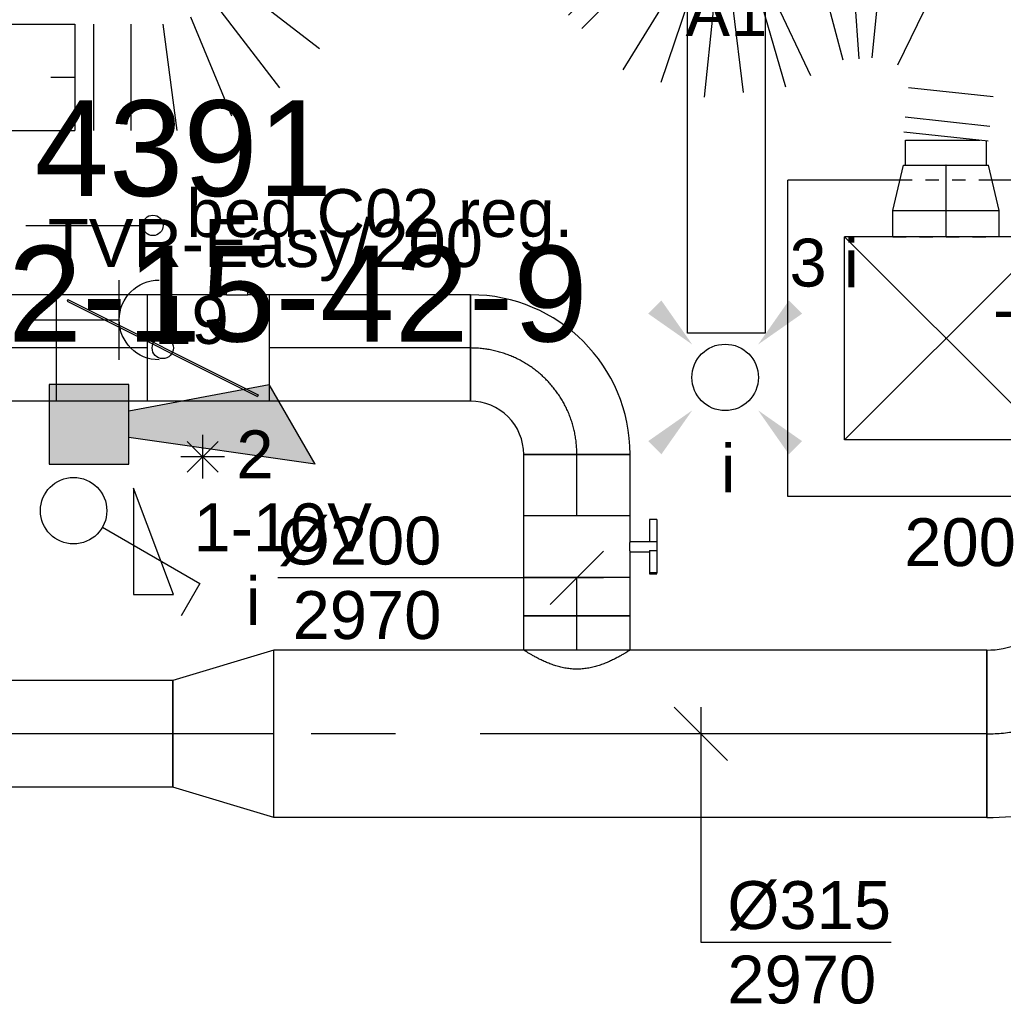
# Model space of a CAD drawing. Extents: x -238422 to 258194, y -34825 to 126331.
# Tile 202 of 239: x 35607 to 37456, y 21203 to 23054. Entities that reach past the tile are written whole.
import ezdxf
from ezdxf.enums import TextEntityAlignment as Align

# ---------------------------------------------------------------- set-up
doc = ezdxf.new("R2010")
doc.units = 0
doc.header["$LTSCALE"] = 50
doc.linetypes.add('CENTER2', pattern=[28.575000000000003, 19.05, -3.175, 3.175, -3.175])
doc.linetypes.add('STREEPJES', pattern=[0.1, 0.05, -0.05])
doc.layers.get('0').update_dxf_attribs({"linetype": 'CONTINUOUS'})
for name, color, linetype in [('brandmeldserienummers', 1, 'CONTINUOUS'), ('EL6222--', 3, 'CONTINUOUS'), ('EL6311--', 3, 'CONTINUOUS'), ('EL6511--', 3, 'CONTINUOUS'), ('WL570---_RETOUR', 112, 'CONTINUOUS'), ('WL570---_RETOUR_HL', 8, 'CONTINUOUS'), ('WL570---_TOEVOER', 3, 'CONTINUOUS'), ('WL570---_TOEVOER_HL', 8, 'CONTINUOUS'), ('WL570---_TOEVOER_RST', 2, 'CONTINUOUS'), ('WL570---_TOEVOER_RST_HL', 1, 'CONTINUOUS'), ('WM570---_RETOUR', 1, 'CONTINUOUS'), ('WM570---_RETOUR_PR', 1, 'CONTINUOUS'), ('WM570---_TOEVOER_PR', 1, 'CONTINUOUS'), ('WM570---_TOEVOER_RST_PR', 1, 'CONTINUOUS')]:
    doc.layers.add(name, color=color, linetype=linetype)
doc.styles.add('BURO-018', font='ARIAL.TTF', dxfattribs={"height": 90})

# ---------------------------------------------------------------- blocks, each defined once
blk = doc.blocks.new('E00411')
at = {"color": 0, "linetype": 'Continuous'}
blk.add_circle((0, 0), 1.25, dxfattribs=at)
for points in [[(-2.891705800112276, 2.395768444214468), (-2.395768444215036, 2.891705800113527), (-1.237436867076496, 1.237436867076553)], [(2.395768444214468, 2.891705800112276), (2.891705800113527, 2.395768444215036), (1.237436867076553, 1.237436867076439)], [(-2.395768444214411, -2.891705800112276), (-2.89170580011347, -2.395768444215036), (-1.237436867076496, -1.237436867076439)], [(2.89170580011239, -2.395768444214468), (2.395768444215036, -2.891705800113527), (1.237436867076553, -1.237436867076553)]]:
    blk.add_solid(points, dxfattribs=at)
at = {"color": 0, "linetype": 'Continuous', "style": 'BURO-018'}
for tag, height, p in [('E_SLET1', 1.8, (-2.842e-13, 4.641705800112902)), ('E_GROEP', 1.799999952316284, (0, 0)), ('E_GKAST', 1.799999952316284, (0, 0))]:
    blk.add_attdef(tag, text='', height=height, dxfattribs=at).set_placement(p, align=Align.MIDDLE)
at = {"color": 0, "linetype": 'Continuous', "style": 'BURO-018', "flags": 1}
for tag in ['E_MATCODE', 'E_SGROEP']:
    blk.add_attdef(tag, text='', height=1.799999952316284, dxfattribs=at).set_placement((0, 0), align=Align.MIDDLE)
blk = doc.blocks.new('E001611207146')
at = {"color": 0}
for p, q in [((-12.07, -1.46), (-12.07, 1.46)), ((-12.07, 1.46), (12.07, 1.46)), ((12.07, 1.46), (12.07, -1.46)), ((12.07, -1.46), (-12.07, -1.46))]:
    blk.add_line(p, q, dxfattribs=at)
at = {"color": 0, "linetype": 'Continuous', "style": 'BURO-018'}
for tag, p in [('E_GKAST', (0, 8)), ('E_GROEP', (0, 5)), ('E_SGROEP', (4.5, 5)), ('E_ARMCODE', (0, 0)), ('E_SLET', (4.5, -3))]:
    blk.add_attdef(tag, text='', height=1.8, dxfattribs=at).set_placement(p, align=Align.MIDDLE)
blk = doc.blocks.new('111304')
at = {"color": 0, "linetype": 'Continuous'}
for p, q in [((-1.5, 4.5), (1.5, 4.5)), ((0, 1), (0, 4.5))]:
    blk.add_line(p, q, dxfattribs=at)
blk.add_arc((0, 6), 1.5, 180, 0, dxfattribs=at)
at = {"color": 0, "linetype": 'Continuous', "style": 'BURO-018'}
for tag, p in [('E_GKAST', (0, 11.5)), ('E_GROEP', (0, 8.5)), ('E_SGROEP', (4.5, 8.5))]:
    blk.add_attdef(tag, text='', height=1.8, dxfattribs=at).set_placement(p, align=Align.MIDDLE)
at = {"color": 0, "linetype": 'Continuous', "style": 'BURO-018', "flags": 1}
for tag, height, p in [('E_VERMCODE', 1.8, (13, 8.5)), ('E_MATCODE', 1.799999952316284, (0, 0))]:
    blk.add_attdef(tag, text='', height=height, dxfattribs=at).set_placement(p, align=Align.MIDDLE)
blk = doc.blocks.new('*U230')
at = {"color": 0, "ltscale": 10}
for p, q in [((-100.0000000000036, 200, -2970.000000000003), (99.99999999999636, 200, -2970.000000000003)), ((-200.0000000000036, -100, -2970.000000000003), (-200.0000000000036, 100, -2970.000000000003))]:
    blk.add_line(p, q, dxfattribs=at)
for centre, radius, start in [((-200, 200, -2970.000000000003), 100, 269.999999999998), ((-200.0000000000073, 200, -2970.000000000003), 300, 270.0000000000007)]:
    blk.add_arc(centre, radius, start, 0, dxfattribs=at)
at = {"layer": 'WL570---_TOEVOER_HL', "linetype": 'CENTER2'}
blk.add_arc((-200.0000000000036, 200, -2970.000000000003), 200, 270, 0, dxfattribs=at)
at = {"layer": 'WM570---_TOEVOER_PR', "color": 1, "style": 'BURO-018'}
blk.add_attdef('POSNR', text='', height=90, dxfattribs=at).set_placement((0, 0), align=Align.MIDDLE)
blk = doc.blocks.new('*U231')
at = {"color": 0, "ltscale": 10}
for p, q in [((7.275957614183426e-12, 100, -2970.000000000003), (378.3751616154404, 99.99999999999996, -2970.000000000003)), ((7.275957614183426e-12, -100, -2970.000000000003), (7.300450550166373e-12, 100, -2970.000000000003)), ((7.275957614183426e-12, -100, -2970.000000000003), (378.3751616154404, -100, -2970.000000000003))]:
    blk.add_line(p, q, dxfattribs=at)
at = {"layer": 'WL570---_RETOUR_HL', "linetype": 'CENTER2'}
blk.add_line((7.275957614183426e-12, 0, -2970.000000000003), (378.3751616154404, -4.633759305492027e-14, -2970.000000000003), dxfattribs=at)
at = {"layer": 'WM570---_RETOUR_PR', "color": 1, "style": 'BURO-018'}
blk.add_attdef('POSNR', text='', height=90, dxfattribs=at).set_placement((0, 0), align=Align.MIDDLE)
blk = doc.blocks.new('*U232')
at = {"color": 0, "ltscale": 10}
for p, q in [((-3.637978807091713e-12, 100, -2970.000000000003), (64.0999999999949, 99.99999999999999, -2970.000000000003)), ((64.0999999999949, 100, -2970.000000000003), (64.09999999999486, -100, -2970.000000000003)), ((-3.637978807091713e-12, -100, -2970.000000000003), (64.0999999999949, -100, -2970.000000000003))]:
    blk.add_line(p, q, dxfattribs=at)
blk.add_spline([(-0.3252574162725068, -99.48693233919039, -2970.000000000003), (-1.291680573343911, -97.95299412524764, -2970.000000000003), (-2.871195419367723, -95.41392564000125, -2970.000000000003), (-5.01693669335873, -91.89578116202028, -2970.000000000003), (-7.663188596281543, -87.43466161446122, -2970.000000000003), (-10.72542364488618, -82.07634412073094, -2970.000000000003), (-14.10059662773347, -75.8758122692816, -2970.000000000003), (-17.66794303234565, -68.89669190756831, -2970.000000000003), (-21.29064885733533, -61.2105982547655, -2970.000000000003), (-24.81888136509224, -52.8964010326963, -2970.000000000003), (-28.09474474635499, -44.03941515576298, -2970.000000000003), (-30.95965312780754, -34.7305252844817, -2970.000000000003), (-33.26426874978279, -25.06525322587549, -2970.000000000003), (-34.88045132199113, -15.14277775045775, -2970.000000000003), (-35.71369788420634, -5.064916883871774, -2970.000000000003), (-35.71369788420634, 5.064916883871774, -2970.000000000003), (-34.88045132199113, 15.14277775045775, -2970.000000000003), (-33.26426874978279, 25.06525322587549, -2970.000000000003), (-30.95965312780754, 34.7305252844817, -2970.000000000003), (-28.09474474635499, 44.03941515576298, -2970.000000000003), (-24.81888136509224, 52.8964010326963, -2970.000000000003), (-21.29064885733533, 61.2105982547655, -2970.000000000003), (-17.66794303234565, 68.89669190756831, -2970.000000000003), (-14.10059662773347, 75.8758122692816, -2970.000000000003), (-10.72542364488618, 82.07634412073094, -2970.000000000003), (-7.663188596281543, 87.43466161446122, -2970.000000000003), (-5.01693669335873, 91.89578116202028, -2970.000000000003), (-2.871195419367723, 95.41392564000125, -2970.000000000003), (-1.291680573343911, 97.95299412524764, -2970.000000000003), (-0.3252574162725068, 99.48693233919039, -2970.000000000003), (-3.637978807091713e-12, 100, -2970.000000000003)], degree=3, dxfattribs=at)
at = {"layer": 'WL570---_RETOUR_HL', "linetype": 'CENTER2'}
blk.add_line((-3.637978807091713e-12, 0, -2970.000000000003), (64.0999999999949, -1.177497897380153e-14, -2970.000000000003), dxfattribs=at)
at = {"layer": 'WM570---_RETOUR_PR', "color": 1, "style": 'BURO-018'}
blk.add_attdef('POSNR', text='', height=90, dxfattribs=at).set_placement((0, 0), align=Align.MIDDLE)
blk = doc.blocks.new('*U233')
at = {"color": 2, "ltscale": 10}
for p, q in [((-199.9999999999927, 100, -2970), (200.0000000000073, 99.99999999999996, -2970)), ((-199.9999999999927, -100, -2970), (-199.9999999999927, 100, -2970)), ((200.0000000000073, 100, -2970), (200.0000000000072, -100, -2970)), ((-179.6307941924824, 87.95200711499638, -2970), (-178.1400822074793, 90.93343108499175, -2970)), ((178.1400822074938, -90.93343108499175, -2970), (-179.6307941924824, 87.95200711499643, -2970)), ((179.6307941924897, -87.95200711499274, -2970), (-178.1400822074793, 90.93343108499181, -2970)), ((178.1400822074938, -90.93343108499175, -2970), (179.6307941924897, -87.95200711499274, -2970)), ((-199.9999999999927, -100, -2970), (-159.9999999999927, -100, -2970)), ((-159.9999999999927, -99.49874371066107, -2970), (-119.9999999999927, -99.49874371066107, -2970)), ((-159.9999999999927, -99.49874371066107, -2970), (-159.9999999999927, -120, -2970)), ((-119.9999999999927, -99.49874371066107, -2970), (-119.9999999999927, -120, -2970)), ((-119.9999999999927, -100, -2970), (200.0000000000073, -100, -2970)), ((-159.9999999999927, -120, -2970), (-119.9999999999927, -120, -2970))]:
    blk.add_line(p, q, dxfattribs=at)
blk.add_circle((7.275957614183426e-12, 0, -2970), 20, dxfattribs=at)
at = {"layer": 'WM570---_TOEVOER_PR', "color": 1, "style": 'BURO-018'}
blk.add_attdef('POSNR', text='', height=90, dxfattribs=at).set_placement((0, 0), align=Align.MIDDLE)
blk = doc.blocks.new('*U236')
at = {"color": 0, "ltscale": 10}
for p, q in [((7.275957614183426e-12, 100, -2970.000000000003), (1089.661213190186, 99.99999999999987, -2970.000000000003)), ((7.275957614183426e-12, -100, -2970.000000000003), (7.300450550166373e-12, 100, -2970.000000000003)), ((1089.661213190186, 100, -2970.000000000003), (1089.661213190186, -100, -2970.000000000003)), ((7.275957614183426e-12, -100, -2970.000000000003), (1089.661213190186, -100.0000000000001, -2970.000000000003))]:
    blk.add_line(p, q, dxfattribs=at)
at = {"layer": 'WL570---_RETOUR_HL', "linetype": 'CENTER2'}
blk.add_line((7.275957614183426e-12, 0, -2970.000000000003), (1089.661213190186, -1.334450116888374e-13, -2970.000000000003), dxfattribs=at)
at = {"layer": 'WM570---_RETOUR_PR', "color": 1, "style": 'BURO-018'}
blk.add_attdef('POSNR', text='', height=90, dxfattribs=at).set_placement((0, 0), align=Align.MIDDLE)
blk = doc.blocks.new('*U237')
at = {"color": 0, "ltscale": 10}
for p, q in [((7.275957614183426e-12, 157.5, -2970.000000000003), (190.0000000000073, 99.99999999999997, -2970.000000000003)), ((7.275957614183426e-12, 157.5, -2970.000000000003), (7.237381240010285e-12, -157.5, -2970.000000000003)), ((190.0000000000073, 100, -2970.000000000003), (190.0000000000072, -100, -2970.000000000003)), ((7.275957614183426e-12, -157.5, -2970.000000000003), (190.0000000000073, -100, -2970.000000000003))]:
    blk.add_line(p, q, dxfattribs=at)
at = {"layer": 'WL570---_RETOUR_HL', "linetype": 'CENTER2'}
blk.add_line((7.275957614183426e-12, 0, -2970.000000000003), (190.0000000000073, -2.326828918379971e-14, -2970.000000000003), dxfattribs=at)
for centre in [(7.275957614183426e-12, 0, -2970.000000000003), (190.0000000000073, 0, -2970.000000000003)]:
    blk.add_circle(centre, 0.075, dxfattribs=at)
at = {"layer": 'WM570---_RETOUR_PR', "color": 1, "style": 'BURO-018'}
blk.add_attdef('POSNR', text='', height=90, dxfattribs=at).set_placement((0, 0), align=Align.MIDDLE)
blk = doc.blocks.new('*U238')
at = {"color": 8, "linetype": 'STREEPJES', "ltscale": 10}
blk.add_line((337.4901950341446, 518.1757311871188, -2970.000000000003), (537.4901950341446, 518.1757311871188, -2970.000000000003), dxfattribs=at)
at = {"color": 0, "ltscale": 10}
for p, q in [((338.4002108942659, 375.1717090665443, -2970.000000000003), (338.4138204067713, 374.4462580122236, -2970.000000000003)), ((340.003359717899, 273.6695004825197, -2970.000000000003), (540.003359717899, 247.3390009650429, -2970.000000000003)), ((512.7440207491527, 145.605762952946, -2970.000000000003), (326.3736902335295, 222.8028814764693, -2970.000000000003)), ((300.0431907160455, 177.197118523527, -2970.000000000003), (460.0830217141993, 54.3942370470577, -2970.000000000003)), ((385.6091226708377, -20.07966199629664, -2970.000000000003), (262.8062411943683, 139.9601690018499, -2970.000000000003)), ((217.2004782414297, 113.6296694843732, -2970.000000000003), (294.3975967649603, -72.74066103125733, -2970.000000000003)), ((0, 100, -2970.000000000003), (0, -100, -2970.000000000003)), ((35.00083992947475, 100, -2970.000000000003), (35.00083992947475, -100, -2970.000000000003)), ((105.0025197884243, 100, -2970.000000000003), (105.0025197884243, -100, -2970.000000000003)), ((192.6643587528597, -100, -2970.000000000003), (166.3338592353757, 100, -2970.000000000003))]:
    blk.add_line(p, q, dxfattribs=at)
at = {"color": 0, "ltscale": 10, "extrusion": (0, 0, -0.9999999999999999)}
for centre, major_axis, ratio, start_param, end_param in [((437.4901950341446, 494.6087423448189, -2970.000000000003), (99.99999710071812, 0.1756369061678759), 0.1371441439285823, 3.141351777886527, 6.28294443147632), ((439.2732094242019, 340.0128396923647, -2970.000000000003), (-99.9709389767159, -2.410676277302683), 0.88676004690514, 0, 3.141592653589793)]:
    blk.add_ellipse(centre, major_axis=major_axis, ratio=ratio, start_param=start_param, end_param=end_param, dxfattribs=at)
at = {"color": 0, "ltscale": 10}
for centre, major_axis, ratio, start_param, end_param in [((437.6496506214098, 449.2153524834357, -2970.000000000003), (-99.99862749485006, -0.5566856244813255), 0.4013031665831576, 3.14076831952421, 6.282360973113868), ((438.3889137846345, 376.6846509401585, -2970.000000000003), (-99.98286865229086, -1.875685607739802), 0.823378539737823, 3.145998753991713, 6.278779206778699)]:
    blk.add_ellipse(centre, major_axis=major_axis, ratio=ratio, start_param=start_param, end_param=end_param, dxfattribs=at)
at = {"color": 0, "ltscale": 10, "extrusion": (0, 0, -1)}
blk.add_ellipse((437.9567848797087, 408.9151714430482, -2970.000000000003), major_axis=(99.99472227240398, 1.051366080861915), ratio=0.635822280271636, start_param=3.139753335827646, end_param=6.281345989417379, dxfattribs=at)
at = {"layer": 'WM570---_RETOUR_PR', "color": 1, "style": 'BURO-018'}
blk.add_attdef('POSNR', text='', height=90, dxfattribs=at).set_placement((0, 0), align=Align.MIDDLE)
blk = doc.blocks.new('*U239')
at = {"color": 0, "ltscale": 10}
for p, q in [((7.275957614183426e-12, 100, -2970.000000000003), (603.0934132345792, 99.99999999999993, -2970.000000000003)), ((7.275957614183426e-12, -12.72161017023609, -2970.000000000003), (7.289762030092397e-12, 100, -2970.000000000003)), ((1103.093413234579, 100, -2970.000000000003), (1208.394282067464, 99.99999999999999, -2970.000000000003)), ((1208.394282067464, 100, -2970.000000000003), (1208.394282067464, -100, -2970.000000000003)), ((7.275957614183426e-12, -100, -2970.000000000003), (7.286189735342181e-12, -16.44839013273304, -2970.000000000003)), ((7.275957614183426e-12, -100, -2970.000000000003), (603.0934132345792, -100.0000000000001, -2970.000000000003)), ((1103.093413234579, -100, -2970.000000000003), (1208.394282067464, -100, -2970.000000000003))]:
    blk.add_line(p, q, dxfattribs=at)
at = {"color": 8, "linetype": 'STREEPJES', "ltscale": 10}
blk.add_line((7.275957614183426e-12, -16.44839013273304, -2970.000000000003), (7.276414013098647e-12, -12.72161017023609, -2970.000000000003), dxfattribs=at)
at = {"layer": 'WL570---_RETOUR_HL', "linetype": 'CENTER2'}
blk.add_line((7.275957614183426e-12, 0, -2970.000000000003), (1208.394282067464, -1.479856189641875e-13, -2970.000000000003), dxfattribs=at)
at = {"layer": 'WM570---_RETOUR_PR', "color": 1, "style": 'BURO-018'}
blk.add_attdef('POSNR', text='', height=90, dxfattribs=at).set_placement((0, 0), align=Align.MIDDLE)
blk = doc.blocks.new('*U242')
at = {"color": 0, "ltscale": 10}
for p, q in [((0, 100, -2970.000000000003), (1156.411074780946, 100, -2970.000000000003)), ((0, -100, -2970.000000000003), (0, 100, -2970.000000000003)), ((1156.411074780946, 100, -2970.000000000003), (1156.411074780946, -100, -2970.000000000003)), ((0, -100, -2970.000000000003), (1156.411074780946, -100, -2970.000000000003))]:
    blk.add_line(p, q, dxfattribs=at)
at = {"layer": 'WL570---_RETOUR_HL', "linetype": 'CENTER2'}
blk.add_line((0, 0, -2970.000000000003), (1156.411074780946, 0, -2970.000000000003), dxfattribs=at)
at = {"layer": 'WM570---_RETOUR_PR', "color": 1, "style": 'BURO-018'}
blk.add_attdef('POSNR', text='', height=90, dxfattribs=at).set_placement((0, 0), align=Align.MIDDLE)
blk = doc.blocks.new('*U1224')
at = {"color": 0, "ltscale": 10}
for p, q in [((-3.637978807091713e-12, 100, -2970.000000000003), (72.25206939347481, 99.99999999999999, -2970.000000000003)), ((-3.637978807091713e-12, -100, -2970.000000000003), (-3.601239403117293e-12, 100, -2970.000000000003)), ((-3.637978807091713e-12, -100, -2970.000000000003), (72.25206939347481, -100, -2970.000000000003))]:
    blk.add_line(p, q, dxfattribs=at)
at = {"layer": 'WL570---_RETOUR_HL', "linetype": 'CENTER2'}
blk.add_line((-3.637978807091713e-12, 0, -2970.000000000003), (72.25206939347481, -1.327248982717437e-14, -2970.000000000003), dxfattribs=at)
at = {"layer": 'WM570---_RETOUR_PR', "color": 1, "style": 'BURO-018'}
blk.add_attdef('POSNR', text='', height=90, dxfattribs=at).set_placement((0, 0), align=Align.MIDDLE)
blk = doc.blocks.new('*U1225')
at = {"layer": 'WM570---_RETOUR', "color": 0, "ltscale": 10}
for p, q in [((-49.99999999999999, -49.99999999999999), (49.99999999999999, 49.99999999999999)), ((50, -6.123233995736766e-15), (-562.2014276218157, 6.88498178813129e-14))]:
    blk.add_line(p, q, dxfattribs=at)
at = {"layer": 'WM570---_RETOUR', "color": 0, "style": 'BURO-018'}
for s, p in [('%%c200', (-562.2014276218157, 25.00000000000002)), ('2970', (-534.3296677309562, -115))]:
    blk.add_text(s, height=90, dxfattribs=at).set_placement(p)
blk = doc.blocks.new('*U1226')
at = {"color": 2, "ltscale": 10}
for p, q in [((-58.20000000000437, 100, -2970), (58.19999999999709, 99.99999999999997, -2970)), ((-58.20000000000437, -100, -2970), (-58.20000000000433, 100, -2970)), ((58.19999999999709, 100, -2970), (58.19999999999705, -100, -2970)), ((-58.20000000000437, -100, -2970), (-9.700000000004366, -100, -2970)), ((-9.700000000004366, -100, -2970), (-9.700000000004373, -136.6666666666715, -2970)), ((9.69999999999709, -100, -2970), (9.69999999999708, -150, -2970)), ((9.69999999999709, -100, -2970), (58.19999999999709, -100, -2970)), ((-51.23601183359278, -136.6666666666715, -2970), (-51.23601183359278, -150, -2970)), ((-49.5693451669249, -136.6666666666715, -2970), (-51.23601183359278, -136.6666666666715, -2970)), ((-7.442182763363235, -136.6666666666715, -2970), (-49.5693451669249, -136.6666666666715, -2970)), ((-49.5693451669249, -149.9999999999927, -2970), (-49.5693451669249, -136.6666666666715, -2970)), ((-7.442182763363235, -136.6666666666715, -2970), (-7.442182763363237, -149.9999999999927, -2970)), ((51.23601183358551, -136.6666666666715, -2970), (9.69999999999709, -136.6666666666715, -2970)), ((51.23601183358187, -149.9999999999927, -2970), (51.23601183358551, -136.6666666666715, -2970)), ((-51.23601183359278, -150, -2970), (-49.5693451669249, -149.9999999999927, -2970)), ((-7.442182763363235, -149.9999999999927, -2970), (-49.5693451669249, -149.9999999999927, -2970)), ((9.69999999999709, -150, -2970), (-7.442182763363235, -150, -2970)), ((51.23601183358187, -149.9999999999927, -2970), (9.69999999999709, -149.9999999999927, -2970))]:
    blk.add_line(p, q, dxfattribs=at)
blk.add_spline([(-9.650232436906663, -99.99518481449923, -2970), (-9.501440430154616, -99.98093503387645, -2970), (-9.255150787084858, -99.95783018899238, -2970), (-8.91389077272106, -99.9268104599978, -2970), (-8.481162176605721, -99.88913910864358, -2970), (-7.96140537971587, -99.84635183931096, -2970), (-7.359953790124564, -99.80019498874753, -2970), (-6.682979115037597, -99.75255490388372, -2970), (-5.937428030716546, -99.70538125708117, -2970), (-5.130950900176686, -99.66060734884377, -2970), (-4.271823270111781, -99.62007063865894, -2970), (-3.368860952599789, -99.58543680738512, -2970), (-2.43132956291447, -99.55813057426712, -2970), (-1.46884944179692, -99.53927626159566, -2970), (-0.4912969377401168, -99.5296507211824, -2970), (0.4912969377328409, -99.5296507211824, -2970), (1.468849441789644, -99.53927626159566, -2970), (2.431329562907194, -99.55813057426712, -2970), (3.368860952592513, -99.58543680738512, -2970), (4.271823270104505, -99.62007063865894, -2970), (5.13095090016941, -99.66060734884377, -2970), (5.93742803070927, -99.70538125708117, -2970), (6.682979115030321, -99.75255490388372, -2970), (7.359953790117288, -99.80019498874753, -2970), (7.961405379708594, -99.84635183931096, -2970), (8.481162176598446, -99.88913910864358, -2970), (8.913890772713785, -99.9268104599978, -2970), (9.255150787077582, -99.95783018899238, -2970), (9.50144043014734, -99.98093503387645, -2970), (9.650232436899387, -99.99518481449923, -2970), (9.69999999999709, -100, -2970)], degree=3, dxfattribs=at)
at = {"layer": 'WL570---_RETOUR', "color": 1, "style": 'BURO-018'}
blk.add_attdef('I', text='', height=90, dxfattribs=at).set_placement((0, 0), align=Align.MIDDLE)
at = {"layer": 'WM570---_RETOUR_PR', "color": 1, "style": 'BURO-018'}
blk.add_attdef('POSNR', text='', height=90, dxfattribs=at).set_placement((0, 0), align=Align.MIDDLE)
blk = doc.blocks.new('*U1227')
at = {"color": 0, "ltscale": 10}
for p, q in [((0, 100, -2970.000000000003), (115.215814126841, 99.99999999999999, -2970.000000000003)), ((115.215814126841, 100, -2970.000000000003), (115.215814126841, -100, -2970.000000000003)), ((0, -100, -2970.000000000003), (115.215814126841, -100, -2970.000000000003))]:
    blk.add_line(p, q, dxfattribs=at)
at = {"layer": 'WL570---_RETOUR_HL', "linetype": 'CENTER2'}
blk.add_line((0, 0, -2970.000000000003), (115.215814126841, -2.116480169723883e-14, -2970.000000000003), dxfattribs=at)
at = {"layer": 'WM570---_RETOUR_PR', "color": 1, "style": 'BURO-018'}
blk.add_attdef('POSNR', text='', height=90, dxfattribs=at).set_placement((0, 0), align=Align.MIDDLE)
blk = doc.blocks.new('*U2094')
at = {"color": 0, "ltscale": 10}
for p, q in [((7.275957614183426e-12, 157.4999999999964, -2970.000000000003), (1339.931808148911, 157.4999999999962, -2970.000000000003)), ((7.275957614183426e-12, -157.5000000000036, -2970.000000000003), (7.314533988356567e-12, 157.4999999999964, -2970.000000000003)), ((1339.931808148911, 157.4999999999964, -2970.000000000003), (1339.931808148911, -157.5000000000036, -2970.000000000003)), ((7.275957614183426e-12, -157.5000000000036, -2970.000000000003), (1339.931808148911, -157.5000000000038, -2970.000000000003))]:
    blk.add_line(p, q, dxfattribs=at)
at = {"layer": 'WL570---_RETOUR_HL', "linetype": 'CENTER2'}
blk.add_line((7.275957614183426e-12, -3.637978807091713e-12, -2970.000000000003), (1339.931808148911, -3.802073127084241e-12, -2970.000000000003), dxfattribs=at)
at = {"layer": 'WM570---_RETOUR_PR', "color": 1, "style": 'BURO-018'}
blk.add_attdef('POSNR', text='', height=90, dxfattribs=at).set_placement((0, 0), align=Align.MIDDLE)
blk = doc.blocks.new('*U2095')
at = {"layer": 'WM570---_RETOUR', "color": 0, "ltscale": 10}
for p, q in [((50.03263564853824, -50.00000000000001), (-50.03263564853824, 50.00000000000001)), ((0, 50), (0, -391.9080679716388)), ((0, -391.9080679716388), (357.5716234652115, -391.9080679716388))]:
    blk.add_line(p, q, dxfattribs=at)
at = {"layer": 'WM570---_RETOUR', "color": 0, "style": 'BURO-018'}
for s, p in [('%%c315', (50, -366.9080679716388)), ('2970', (50, -506.9080679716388))]:
    blk.add_text(s, height=90, dxfattribs=at).set_placement(p)
blk = doc.blocks.new('*U2096')
at = {"color": 0, "ltscale": 10}
for p, q in [((-130.5000000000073, -157.5, -2970.000000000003), (-130.5000000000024, 157.4999999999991, -2970.000000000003)), ((203.6467529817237, 19.09188309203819, -2970.000000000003), (-19.09188309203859, -203.6467529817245, -2970.000000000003))]:
    blk.add_line(p, q, dxfattribs=at)
for centre, radius, start, end in [((-130.5000000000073, -315.0548698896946, -2970.000000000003), 472.5548698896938, 45.00000000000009, 89.99999999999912), ((-130.5000000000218, -315.0548698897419, -2970.000000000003), 157.5548698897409, 45.000000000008, 89.99999999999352)]:
    blk.add_arc(centre, radius, start, end, dxfattribs=at)
at = {"layer": 'WL570---_RETOUR_HL', "linetype": 'CENTER2'}
blk.add_arc((-130.5, -315.0548698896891, -2970.000000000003), 315.0548698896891, 45.00000000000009, 90.00000000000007, dxfattribs=at)
at = {"layer": 'WM570---_RETOUR_PR', "color": 1, "style": 'BURO-018'}
blk.add_attdef('POSNR', text='', height=90, dxfattribs=at).set_placement((0, 0), align=Align.MIDDLE)
blk = doc.blocks.new('*U2110')
at = {"color": 0, "ltscale": 10}
for p, q in [((-86.61971830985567, 297.5, -2760), (-297.5, 297.5, -2760)), ((-297.5, -297.5, -2760), (-297.5, 297.5, -2760)), ((297.5, 297.5, -2760), (86.61971830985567, 297.5, -2760)), ((297.5, -297.5, -2760), (297.5, 297.5, -2760)), ((191, 191, -2760), (-191, 191, -2760)), ((-191, -191, -2760), (-191, 191, -2760)), ((191, -191, -2760), (-191, 191, -2760)), ((-191, -191, -2760), (191, 191, -2760)), ((191, -191, -2760), (191, 191, -2760)), ((191, -191, -2760), (-191, -191, -2760)), ((297.5, -297.5, -2760), (-297.5, -297.5, -2760))]:
    blk.add_line(p, q, dxfattribs=at)
at = {"color": 8, "linetype": 'STREEPJES', "ltscale": 10}
blk.add_line((86.61971830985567, 297.5, -2760), (-86.61971830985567, 297.5, -2760), dxfattribs=at)
at = {"layer": 'WL570---_TOEVOER_RST_HL', "linetype": 'CENTER2'}
blk.add_circle((0, 0, -2760), 0.075, dxfattribs=at)
at = {"layer": 'WL570---_TOEVOER_RST', "color": 1, "style": 'BURO-018'}
for tag in ['MC', 'Q']:
    blk.add_attdef(tag, text='', height=90, dxfattribs=at).set_placement((0, 0), align=Align.MIDDLE)
at = {"layer": 'WM570---_TOEVOER_RST_PR', "color": 1, "style": 'BURO-018'}
blk.add_attdef('POSNR', text='', height=90, dxfattribs=at).set_placement((0, 0), align=Align.MIDDLE)
blk = doc.blocks.new('*U2122')
at = {"color": 0, "ltscale": 10}
for p, q in [((-49.5, 100, -2775), (0, 99.99999999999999, -2775)), ((0, 100, -2775), (85.20000000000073, 79.99999999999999, -2775)), ((0, 100, -2775), (-3.673940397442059e-14, -100, -2775)), ((0, 100, -2775), (-3.673940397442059e-14, -100, -2775)), ((0, 100, -2775), (-3.673940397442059e-14, -100, -2775)), ((85.20000000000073, 80, -2775), (85.2000000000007, -80, -2775)), ((85.20000000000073, 80, -2775), (85.2000000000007, -80, -2775)), ((85.20000000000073, 76, -2775), (131.9000000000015, 75.99999999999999, -2775)), ((131.9000000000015, 76, -2775), (131.9000000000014, -63.46174004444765, -2775)), ((131.9000000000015, 76, -2775), (131.9000000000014, -63.46174004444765, -2775)), ((0, -100, -2775), (85.20000000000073, -80.00000000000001, -2775)), ((85.20000000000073, -76, -2775), (130.5436272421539, -76.00000000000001, -2775)), ((-49.5, -100, -2775), (0, -100, -2775))]:
    blk.add_line(p, q, dxfattribs=at)
at = {"color": 8, "linetype": 'STREEPJES', "ltscale": 10}
blk.add_line((-49.5, 100, -2775), (-49.50000000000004, -100, -2775), dxfattribs=at)
at = {"layer": 'WL570---_TOEVOER_RST_HL', "linetype": 'CENTER2'}
for p, q in [((-49.5, 0, -2775), (0, -9.093002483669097e-15, -2775)), ((0, 0, -2775), (85.20000000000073, -1.565098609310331e-14, -2775))]:
    blk.add_line(p, q, dxfattribs=at)
blk.add_circle((85.20000000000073, 0, -2775), 0.075, dxfattribs=at)
at = {"layer": 'WM570---_TOEVOER_RST_PR', "color": 1, "style": 'BURO-018'}
blk.add_attdef('POSNR', text='', height=90, dxfattribs=at).set_placement((0, 0), align=Align.MIDDLE)
blk = doc.blocks.new('*U2124')
at = {"color": 0, "ltscale": 10}
for p, q in [((450.3531288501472, 444.2950726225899, -2970.000000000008), (503.3590207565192, 290.6913644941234, -2970.000000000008)), ((460.0369444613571, 266.5920173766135, -2970.000000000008), (357.4816127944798, 392.6322001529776, -2970.000000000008)), ((672.7378695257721, 375.7379117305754, -2970.000000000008), (548.0889994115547, 275.4251050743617, -2970.000000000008)), ((322.7482196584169, 352.4185939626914, -2970.000000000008), (443.8347462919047, 247.8334465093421, -2970.000000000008)), ((707.7360164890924, 332.2491527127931, -2970.000000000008), (583.087146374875, 231.9363460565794, -2970.000000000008)), ((424.374627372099, 225.3029221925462, -2970.000000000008), (283.8279818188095, 307.3575453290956, -2970.000000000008)), ((725.2350899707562, 310.5047732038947, -2970.000000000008), (600.5862198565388, 210.191966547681, -2970.000000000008)), ((250.8310557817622, 215.387789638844, -2970.000000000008), (401.4314999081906, 161.3553343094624, -2970.000000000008)), ((384.1777022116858, 113.2651710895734, -2970.000000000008), (242.2041569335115, 191.3427080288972, -2970.000000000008)), ((208.4000614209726, 147.8876861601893, -2970.000000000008), (334.6883243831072, 49.64678511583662, -2970.000000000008)), ((289.7856845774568, -8.075368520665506, -2970.000000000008), (185.9487415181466, 119.0266093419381, -2970.000000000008)), ((140.8296960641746, 96.65439978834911, -2970.000000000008), (211.9073922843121, -46.69120042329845, -2970.000000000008)), ((3.637978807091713e-12, 80, -2970.000000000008), (-1.469047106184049e-12, -80.00000000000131, -2970.000000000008)), ((34.87599992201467, 80.00000000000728, -2970.000000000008), (34.87599992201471, -79.99999999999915, -2970.000000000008)), ((144.7320317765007, -80, -2970.000000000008), (107.2420158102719, 80.00000000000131, -2970.000000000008))]:
    blk.add_line(p, q, dxfattribs=at)
at = {"layer": 'WM570---_TOEVOER_PR', "color": 1, "style": 'BURO-018'}
blk.add_attdef('POSNR', text='', height=90, dxfattribs=at).set_placement((0, 0), align=Align.MIDDLE)
blk = doc.blocks.new('111408')
at = {"color": 0, "linetype": 'Continuous'}
for p, q in [((3.154700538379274, 6), (-0.8452994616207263, 4.5)), ((3.154700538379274, 4.5), (3.154700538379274, 6)), ((-0.8452994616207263, 4.5), (3.154700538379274, 4.5))]:
    blk.add_line(p, q, dxfattribs=at)
blk = doc.blocks.new('1114A1-TH1')
at = {"color": 0, "linetype": 'Continuous'}
for p, q in [((0.625, 3.332531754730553), (2.742413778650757, 7)), ((2.742413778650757, 7), (3.954849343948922, 6.299999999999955))]:
    blk.add_line(p, q, dxfattribs=at)
blk.add_circle((0, 2.25), 1.25, dxfattribs=at)
at = {"color": 0, "zscale": 50}
blk.add_blockref('111408', (0, 0), dxfattribs=at)
at = {"color": 0, "linetype": 'Continuous', "style": 'BURO-018'}
for tag, height, p in [('E_SLET1', 1.8, (3.355960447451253, 9)), ('E_GROEP', 1.799999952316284, (0, 0)), ('E_GKAST', 1.799999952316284, (0, 0))]:
    blk.add_attdef(tag, text='', height=height, dxfattribs=at).set_placement(p, align=Align.MIDDLE)
at = {"color": 0, "linetype": 'Continuous', "style": 'BURO-018', "flags": 1}
for tag in ['E_MATCODE', 'E_SGROEP']:
    blk.add_attdef(tag, text='', height=1.799999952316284, dxfattribs=at).set_placement((0, 0), align=Align.MIDDLE)
blk = doc.blocks.new('E00028')
at = {"color": 0, "linetype": 'Continuous'}
for p, q in [((1.5, 11), (-1.5, 9.267949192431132)), ((1.5, 11), (0.5, 4)), ((-0.5, 4), (-1.5, 9.267949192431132)), ((-1.5, 4), (-1.5, 1)), ((1.5, 4), (-1.5, 4)), ((1.5, 1), (1.5, 4)), ((-1.5, 1), (1.5, 1))]:
    blk.add_line(p, q, dxfattribs=at)
for points in [[(-1.5, 9.267949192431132), (1.5, 11), (-0.5, 4), (0.5, 4)], [(-1.5, 4), (1.5, 4), (-1.5, 1), (1.5, 1)]]:
    blk.add_solid(points, dxfattribs=at)
at = {"color": 0, "linetype": 'Continuous', "style": 'BURO-018'}
blk.add_attdef('E_TEXT1', text='', height=1.8, dxfattribs=at).set_placement((0, 13.5), align=Align.MIDDLE)
at = {"color": 0, "linetype": 'Continuous', "style": 'BURO-018', "flags": 1}
blk.add_attdef('E_MATCODE', (0, 0), '', height=1.799999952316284, dxfattribs=at)

msp = doc.modelspace()

# ---------------------------------------------------------------- linework, layer by layer
at = {"layer": 'EL6222--'}
msp.add_line((35618.51764759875, 22667.70239779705), (35839.80317854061, 22667.70239779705), dxfattribs=at)
msp.add_circle((35857.47547547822, 22667.75059833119), 19.1744541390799, dxfattribs=at)
at = {"layer": 'WL570---_TOEVOER'}
for p, q in [((35950.98265391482, 22191.64164607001), (35950.98265391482, 22273.63236189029)), ((35979.97074949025, 22203.64890840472), (35921.99455833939, 22261.62509955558)), ((35979.97074949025, 22261.62509955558), (35921.99455833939, 22203.64890840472)), ((35991.97801182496, 22232.63700398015), (35909.98729600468, 22232.63700398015))]:
    msp.add_line(p, q, dxfattribs=at)

# ---------------------------------------------------------------- block references
at = {"layer": 'EL6222--'}
ref = msp.add_blockref('111304', (35569.0312665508, 22489.9050768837), dxfattribs=dict(at, xscale=-50, yscale=50, zscale=50, rotation=270))
ref.add_attrib('E_GROEP', '19', dxfattribs={"layer": '0', "color": 1, "linetype": 'Continuous', "height": 90, "style": 'BURO-018'}).set_placement((35930.00884916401, 22489.9050768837), align=Align.MIDDLE)
at = {"layer": 'EL6311--'}
ref = msp.add_blockref('E001611207146', (36935.28703600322, 23068.47807254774), dxfattribs=dict(at, xscale=50, yscale=50, zscale=50, rotation=270))
ref.add_attrib('E_ARMCODE', 'A1', dxfattribs={"layer": '0', "color": 1, "linetype": 'Continuous', "height": 90, "style": 'BURO-018'}).set_placement((36935.28703600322, 23068.47807254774), align=Align.MIDDLE)
ref.add_attrib('E_SLET', 'i', dxfattribs={"layer": '0', "color": 1, "linetype": 'Continuous', "height": 90, "style": 'BURO-018'}).set_placement((37170.27255333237, 22598.81036053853), align=Align.MIDDLE)
ref.add_attrib('E_GROEP', '3', dxfattribs={"layer": '0', "color": 1, "linetype": 'Continuous', "height": 90, "style": 'BURO-018'}).set_placement((37088.88060289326, 22597.74266050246), align=Align.MIDDLE)
ref = msp.add_blockref('E00411', (36933.00093713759, 22381.88079490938), dxfattribs=dict(at, xscale=50, yscale=50, zscale=50))
ref.add_attrib('E_SLET1', 'i', dxfattribs={"layer": '0', "color": 1, "linetype": 'Continuous', "height": 90, "style": 'BURO-018'}).set_placement((36938.76858178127, 22213.22193067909), align=Align.MIDDLE)
ref = msp.add_blockref('1114A1-TH1', (35595.81231761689, 22131.26904251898), dxfattribs=dict(at, xscale=50, yscale=50, zscale=50, rotation=270))
ref.add_attrib('E_SLET1', 'i', dxfattribs={"layer": '0', "color": 1, "linetype": 'Continuous', "height": 90, "style": 'BURO-018'}).set_placement((36045.81231761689, 21963.47102406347), align=Align.MIDDLE)
at = {"layer": 'EL6511--', "xscale": 50, "yscale": 50, "zscale": 50, "rotation": 270}
msp.add_blockref('E00028', (35612.32989192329, 22293.7438081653), dxfattribs=at)
at = {"layer": 'WL570---_RETOUR'}
for name, p in [('*U238', (35710.63402573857, 22946.18030223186, 2970.000000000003)), ('*U242', (34554.22295095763, 22946.18030223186, 2970.000000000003))]:
    msp.add_blockref(name, p, dxfattribs=at)
for name, p, rotation in [('*U239', (35846.75379366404, 22437.18030223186, 2970.000000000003), 180), ('*U231', (36454.29895558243, 22437.18030223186, 2970.000000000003), 180), ('*U1227', (36654.29895558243, 22121.96448810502, 2970.000000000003), 90), ('*U1226', (36654.29895558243, 22063.76448810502, 2970), 90), ('*U1224', (36654.29895558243, 21933.31241871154, 2970.000000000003), 90), ('*U2096', (37555.23015018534, 21711.71241871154, 2970.000000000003), 225), ('*U232', (36654.29895558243, 21869.21241871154, 2970.000000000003), 90), ('*U237', (36084.79834203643, 21711.71241871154, 2970.000000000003), 180), ('*U2094', (37424.73015018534, 21711.71241871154, 2970.000000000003), 180), ('*U236', (35894.79834203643, 21711.71241871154, 2970.000000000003), 180)]:
    msp.add_blockref(name, p, dxfattribs=dict(at, rotation=rotation))
at = {"layer": 'WL570---_TOEVOER'}
for name, p, rotation in [('*U2124', (36695.26206646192, 23119.27786672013, 2970.000000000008), 315), ('*U233', (35875.923793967, 22437.18030223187, 2970), 180), ('*U230', (36654.29895558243, 22437.18030223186, 2970.000000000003), 90)]:
    msp.add_blockref(name, p, dxfattribs=dict(at, rotation=rotation))
at = {"layer": 'WL570---_TOEVOER_RST', "rotation": 90}
msp.add_blockref('*U2122', (37348.12422077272, 22695.85603341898, 2775), dxfattribs=at)
at = {"layer": 'WL570---_TOEVOER_RST'}
ref = msp.add_blockref('*U2110', (37348.12422077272, 22455.35603341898, 2760), dxfattribs=at)
ref.add_attrib('Q', '200', dxfattribs={"color": 1, "height": 90, "style": 'BURO-018'}).set_placement((37374.61082094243, 22072.13791908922), align=Align.MIDDLE)
ref.add_attrib('MC', 'T', dxfattribs={"color": 1, "height": 90, "style": 'BURO-018'}).set_placement((37477.65493502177, 22460.27341767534), align=Align.MIDDLE)
at = {"layer": 'WM570---_RETOUR'}
for name, p in [('*U1225', (36654.29895558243, 22005.06448810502, 2970.000000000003)), ('*U2095', (36887.20979051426, 21711.71241871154, 2970.000000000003))]:
    msp.add_blockref(name, p, dxfattribs=at)

# ---------------------------------------------------------------- texts
at = {"layer": 'brandmeldserienummers', "color": 1, "style": 'BURO-018'}
for s, p in [('4391', (35634.89239073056, 22722.92653734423)), ('132-15-42-9', (35304.98713640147, 22449.3776567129))]:
    msp.add_text(s, height=180, dxfattribs=at).set_placement(p)
at = {"layer": 'EL6222--', "color": 1, "style": 'BURO-018'}
for s, p in [('bed.C02 reg.', (35920.58481831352, 22645.91117661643)), ('1-10V', (35933.5550857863, 22054.97410416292))]:
    msp.add_text(s, height=90, dxfattribs=at).set_placement(p)
at = {"layer": 'WM570---_RETOUR', "style": 'BURO-018'}
for s, p in [('TVR-Easy/200', (35660.17832691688, 22589.42303614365)), ('2 ', (36014.25012746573, 22192.28175673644))]:
    msp.add_text(s, height=90, dxfattribs=at).set_placement(p)

doc.saveas('drawing.dxf')
